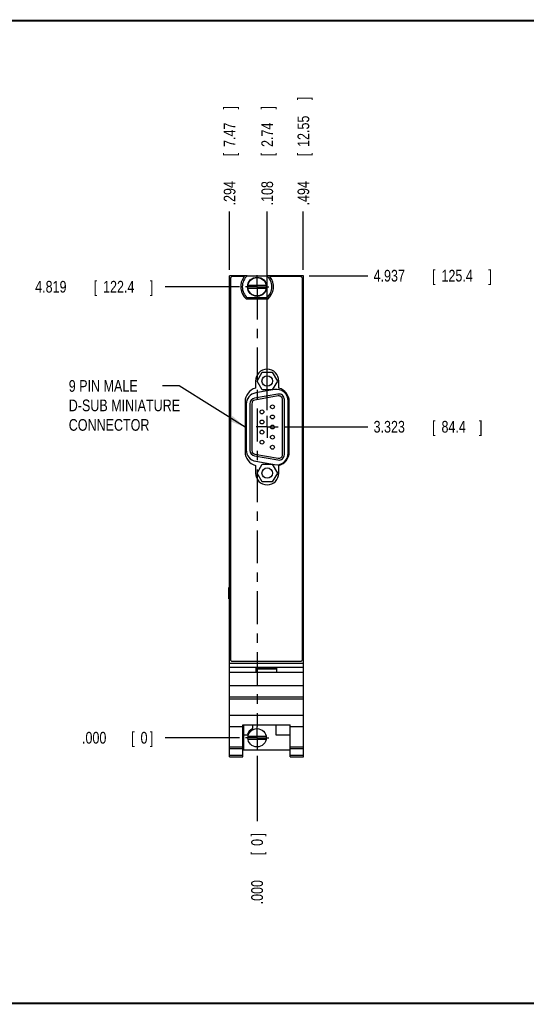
# Model space of a CAD drawing. Header units: inches. Extents: x 0.2 to 16.8, y 0.1 to 10.8.
# Tile 2 of 9: x 5.9 to 11.4, y 0.2 to 10.8. Entities that reach past the tile are written whole.
import ezdxf

# ---------------------------------------------------------------- set-up
doc = ezdxf.new("R2010")
doc.units = ezdxf.units.IN
doc.header["$LTSCALE"] = 0.935
doc.header["$MEASUREMENT"] = 0
doc.linetypes.add('CENTER', pattern=[0.6, 0.375, -0.075, 0.075, -0.075])
doc.layers.get('0').update_dxf_attribs({"linetype": 'CONTINUOUS'})
for name, color, linetype in [('DEFAULT_1', 7, 'CENTER'), ('DETAIL', 7, 'CONTINUOUS'), ('DIMENSIONS', 7, 'CONTINUOUS')]:
    doc.layers.add(name, color=color, linetype=linetype)
doc.styles.get("Standard").update_dxf_attribs({"font": 'txt', "width": 0.8})
doc.dimstyles.new('DIMSTYLE_1', dxfattribs={"dimtxt": 0.125, "dimasz": 0.18, "dimexe": 0.18, "dimexo": 0.0625, "dimgap": 0.09, "dimtad": 0, "dimtih": 1, "dimtoh": 1, "dimdec": 3, "dimzin": 4, "dimdsep": 46, "dimtxsty": 'STANDARD', "dimblk": '_FILLED', "dimblk1": '_FILLED', "dimblk2": '_FILLED', "dimcen": 0.09, "dimadec": 0, "dimazin": 0, "dimtp": 0.01, "dimtm": 0.01, "dimtfac": 1, "dimtdec": 3, "dimtofl": 0, "dimtmove": 0, "dimatfit": 3, "dimldrblk": '_FILLED', "dimfxl": 1, "dimtolj": 1, "dimtzin": 4, "dimarcsym": 0})

# ---------------------------------------------------------------- blocks, each defined once
blk = doc.blocks.new('*D0')
at = {"layer": 'DIMENSIONS', "color": 2, "linetype": 'CONTINUOUS'}
blk.add_line((8.29, 7.915), (7.496, 7.915), dxfattribs=at)
at = {"layer": 'DIMENSIONS', "color": 2, "linetype": 'CONTINUOUS', "width": 0.8}
for s, p in [('4.819', (6.108, 7.853)), ('[', (6.733, 7.853)), ('122.4', (6.833, 7.853)), (']', (7.333, 7.853))]:
    blk.add_text(s, height=0.125, dxfattribs=at).set_placement(p)
blk = doc.blocks.new('_FILLED')
at = {"color": 0, "linetype": 'BYBLOCK'}
blk.add_solid([(0, 0), (-1, 0.174), (-1, -0.174)], dxfattribs=at)
blk = doc.blocks.new('*D1')
at = {"layer": 'DIMENSIONS', "color": 2, "linetype": 'CONTINUOUS'}
blk.add_line((8.29, 3.096), (7.496, 3.096), dxfattribs=at)
at = {"layer": 'DIMENSIONS', "color": 2, "linetype": 'CONTINUOUS', "width": 0.8}
for s, p in [('.000', (6.608, 3.034)), ('[', (7.133, 3.034)), ('0', (7.233, 3.034)), (']', (7.333, 3.034))]:
    blk.add_text(s, height=0.125, dxfattribs=at).set_placement(p)
blk = doc.blocks.new('*D2')
at = {"layer": 'DIMENSIONS', "color": 2, "linetype": 'CONTINUOUS'}
blk.add_line((9.034, 8.033), (9.659, 8.033), dxfattribs=at)
at = {"layer": 'DIMENSIONS', "color": 2, "linetype": 'CONTINUOUS', "width": 0.8}
for s, p in [('[', (10.346, 7.971)), (']', (10.946, 7.971)), ('4.937', (9.721, 7.971)), ('125.4', (10.446, 7.971))]:
    blk.add_text(s, height=0.125, dxfattribs=at).set_placement(p)
blk = doc.blocks.new('*D3')
at = {"layer": 'DIMENSIONS', "color": 2, "linetype": 'CONTINUOUS'}
blk.add_line((8.183, 8.096), (8.183, 8.721), dxfattribs=at)
at = {"layer": 'DIMENSIONS', "color": 2, "linetype": 'CONTINUOUS', "width": 0.8}
for s, p in [(']', (8.246, 9.809)), ('7.47', (8.246, 9.409)), ('[', (8.246, 9.309)), ('.294', (8.246, 8.784))]:
    blk.add_text(s, height=0.125, rotation=90, dxfattribs=at).set_placement(p)
blk = doc.blocks.new('*D4')
at = {"layer": 'DIMENSIONS', "color": 2, "linetype": 'CONTINUOUS'}
blk.add_line((8.477, 2.903), (8.477, 2.204), dxfattribs=at)
at = {"layer": 'DIMENSIONS', "color": 2, "linetype": 'CONTINUOUS', "width": 0.8}
for s, p in [(']', (8.54, 2.041)), ('0', (8.54, 1.941)), ('[', (8.54, 1.841)), ('.000', (8.54, 1.316))]:
    blk.add_text(s, height=0.125, rotation=90, dxfattribs=at).set_placement(p)
blk = doc.blocks.new('*D5')
at = {"layer": 'DIMENSIONS', "color": 2, "linetype": 'CONTINUOUS'}
blk.add_line((8.585, 6.598), (8.585, 8.721), dxfattribs=at)
at = {"layer": 'DIMENSIONS', "color": 2, "linetype": 'CONTINUOUS', "width": 0.8}
for s, p in [(']', (8.648, 9.809)), ('2.74', (8.648, 9.409)), ('[', (8.648, 9.309)), ('.108', (8.648, 8.784))]:
    blk.add_text(s, height=0.125, rotation=90, dxfattribs=at).set_placement(p)
blk = doc.blocks.new('*D6')
at = {"layer": 'DIMENSIONS', "color": 2, "linetype": 'CONTINUOUS'}
blk.add_line((8.971, 8.096), (8.971, 8.721), dxfattribs=at)
at = {"layer": 'DIMENSIONS', "color": 2, "linetype": 'CONTINUOUS', "width": 0.8}
for s, p in [(']', (9.034, 9.909)), ('12.55', (9.034, 9.409)), ('[', (9.034, 9.309)), ('.494', (9.034, 8.784))]:
    blk.add_text(s, height=0.125, rotation=90, dxfattribs=at).set_placement(p)
blk = doc.blocks.new('*D7')
at = {"layer": 'DIMENSIONS', "color": 2, "linetype": 'CONTINUOUS'}
blk.add_line((8.764, 6.419), (9.659, 6.419), dxfattribs=at)
at = {"layer": 'DIMENSIONS', "color": 2, "linetype": 'CONTINUOUS', "width": 0.8}
for s, p in [('3.323', (9.721, 6.357)), ('[', (10.346, 6.357)), ('84.4', (10.446, 6.357)), (']', (10.846, 6.357))]:
    blk.add_text(s, height=0.125, dxfattribs=at).set_placement(p)

msp = doc.modelspace()

# ---------------------------------------------------------------- linework, layer by layer
at = {"color": 7, "linetype": 'CONTINUOUS'}
for p, q in [((8.1832, 2.8911), (8.1832, 8.0331)), ((8.3729, 8.0331), (8.1832, 8.0331)), ((8.1932, 8.0031), (8.1932, 3.9331)), ((8.3395, 8.0231), (8.2132, 8.0231)), ((8.3734, 8.0336), (8.5809, 8.0336)), ((8.9712, 8.0331), (8.5815, 8.0331)), ((8.9412, 8.0231), (8.6149, 8.0231)), ((8.9612, 3.9331), (8.9612, 8.0031)), ((8.9712, 2.8911), (8.9712, 8.0331)), ((8.5742, 7.9289), (8.3801, 7.9289)), ((8.3801, 7.9013), (8.5742, 7.9013)), ((8.5809, 7.7966), (8.3734, 7.7966)), ((8.5909, 7.7821), (8.3634, 7.7821)), ((8.1831, 7.3098), (8.1831, 7.3255)), ((8.1832, 7.3255), (8.1831, 7.3255)), ((8.1832, 7.3098), (8.1831, 7.3098)), ((8.4766, 6.9082), (8.5309, 7.0022)), ((8.5309, 7.0022), (8.6394, 7.0022)), ((8.6394, 7.0022), (8.6937, 6.9082)), ((8.4602, 6.9082), (8.4602, 6.8322)), ((8.5309, 6.8142), (8.4766, 6.9082)), ((8.6937, 6.9082), (8.6394, 6.8142)), ((8.7102, 6.8322), (8.7102, 6.9082)), ((8.7001, 6.7681), (8.4497, 6.7239)), ((8.7035, 6.7487), (8.4531, 6.7046)), ((8.663, 6.8173), (8.464, 6.7822)), ((8.6394, 6.8142), (8.5309, 6.8142)), ((8.3497, 6.6875), (8.3497, 6.1505)), ((8.3607, 6.6591), (8.3607, 6.1733)), ((8.4009, 6.6658), (8.4009, 6.1667)), ((8.4206, 6.6658), (8.4206, 6.1667)), ((8.7497, 6.1225), (8.7497, 6.7099)), ((8.7694, 6.1225), (8.7694, 6.7099)), ((8.8097, 6.1382), (8.8097, 6.6942)), ((8.8207, 6.1505), (8.8207, 6.6875)), ((8.4497, 6.1085), (8.7001, 6.0644)), ((8.4531, 6.1279), (8.7035, 6.0838)), ((8.4602, 6.0058), (8.4602, 5.9243)), ((8.464, 6.0502), (8.663, 6.0151)), ((8.4766, 5.9243), (8.5309, 6.0183)), ((8.5309, 6.0183), (8.6394, 6.0183)), ((8.6394, 6.0183), (8.6937, 5.9243)), ((8.7102, 5.9243), (8.7102, 6.0058)), ((8.5309, 5.8303), (8.4766, 5.9243)), ((8.6937, 5.9243), (8.6394, 5.8303)), ((8.6394, 5.8303), (8.5309, 5.8303)), ((8.1831, 5.6562), (8.1831, 5.672)), ((8.1832, 5.672), (8.1831, 5.672)), ((8.1832, 5.6562), (8.1831, 5.6562)), ((8.1831, 5.578), (8.1831, 5.5937)), ((8.1832, 5.5937), (8.1831, 5.5937)), ((8.1832, 5.578), (8.1831, 5.578)), ((8.1763, 4.701), (8.1832, 4.701)), ((8.1763, 4.581), (8.1763, 4.701)), ((8.1763, 4.581), (8.1832, 4.581)), ((8.1832, 3.8931), (8.9712, 3.8931)), ((8.2132, 3.9131), (8.9412, 3.9131)), ((8.1832, 3.8501), (8.9712, 3.8501)), ((8.9712, 3.7931), (8.1832, 3.7931)), ((8.4672, 3.8401), (8.6872, 3.8401)), ((8.4672, 3.7931), (8.4672, 3.8401)), ((8.4672, 3.8331), (8.6872, 3.8331)), ((8.6872, 3.7931), (8.6872, 3.8401)), ((8.1832, 3.704), (8.1831, 3.704)), ((8.1831, 3.6882), (8.1831, 3.704)), ((8.1832, 3.6882), (8.1831, 3.6882)), ((8.1832, 3.6531), (8.9712, 3.6531)), ((8.1832, 3.5331), (8.9712, 3.5331)), ((8.1832, 3.5136), (8.9712, 3.5136)), ((8.1832, 3.3378), (8.9712, 3.3378)), ((8.1832, 3.2181), (8.3252, 3.2181)), ((8.3252, 3.2334), (8.8292, 3.2334)), ((8.3252, 2.8911), (8.3252, 3.2334)), ((8.3312, 3.2334), (8.3312, 2.9681)), ((8.4282, 3.2334), (8.4282, 3.1935)), ((8.6782, 3.2334), (8.6782, 3.1281)), ((8.8292, 2.8911), (8.8292, 3.2334)), ((8.8292, 3.2181), (8.9712, 3.2181)), ((8.3312, 3.1281), (8.373, 3.1281)), ((8.5742, 3.1099), (8.3801, 3.1099)), ((8.3801, 3.0823), (8.5742, 3.0823)), ((8.6782, 3.1281), (8.8292, 3.1281)), ((8.1832, 3.0011), (8.3252, 3.0011)), ((8.1832, 2.9819), (8.3252, 2.9819)), ((8.3312, 2.9681), (8.8292, 2.9681)), ((8.8292, 3.0011), (8.9712, 3.0011)), ((8.8292, 2.9819), (8.9712, 2.9819)), ((8.1832, 2.909), (8.3252, 2.909)), ((8.1832, 2.8911), (8.3252, 2.8911)), ((8.8292, 2.909), (8.9712, 2.909)), ((8.8292, 2.8911), (8.9712, 2.8911))]:
    msp.add_line(p, q, dxfattribs=at)
at = {"color": 7, "linetype": 'CONTINUOUS', "const_width": 0.02}
for points in [[(16.75, 10.7586), (0.25, 10.7586)], [(0.25, 0.2586), (16.75, 0.2586)]]:
    msp.add_lwpolyline(points, dxfattribs=at)
at = {"color": 7, "linetype": 'CONTINUOUS'}
for centre, radius in [((8.4772, 7.9151), 0.1025), ((8.4772, 7.9151), 0.098), ((8.5852, 6.9082), 0.056), ((8.6411, 6.632), 0.0205), ((8.5293, 6.578), 0.0205), ((8.6411, 6.5241), 0.0205), ((8.5293, 6.4702), 0.0205), ((8.6411, 6.4162), 0.0205), ((8.5293, 6.3623), 0.0205), ((8.6411, 6.3084), 0.0205), ((8.5293, 6.2544), 0.0205), ((8.6411, 6.2005), 0.0205), ((8.5852, 5.9243), 0.056), ((8.4772, 3.0961), 0.098)]:
    msp.add_circle(centre, radius, dxfattribs=at)
for centre, radius, start, end in [((8.2132, 8.0031), 0.02, 90, 180), ((8.4772, 7.9151), 0.175, 141.89221, 229.4642), ((8.4772, 7.9151), 0.1575, 131.20295, 228.79705), ((8.4772, 7.9151), 0.1575, 311.20295, 48.79705), ((8.4772, 7.9151), 0.175, 310.5358, 38.10779), ((8.9412, 8.0031), 0.02, 0, 90), ((8.5852, 6.9082), 0.125, 0, 180), ((8.4997, 6.6875), 0.15, 105.26794, 180), ((8.4857, 6.6591), 0.125, 100, 180), ((8.6847, 6.6942), 0.125, 0, 100), ((8.7104, 6.7099), 0.0591, 0, 100), ((8.7104, 6.7099), 0.0394, 0, 100), ((8.6707, 6.6875), 0.15, 0, 74.73206), ((8.46, 6.6658), 0.0591, 100, 180), ((8.46, 6.6658), 0.0394, 100, 180), ((8.4997, 6.1505), 0.15, 180, 254.73206), ((8.4857, 6.1733), 0.125, 180, 260), ((8.46, 6.1667), 0.0591, 180, 260), ((8.46, 6.1667), 0.0394, 180, 260), ((8.6847, 6.1382), 0.125, 260, 360), ((8.7104, 6.1225), 0.0591, 260, 360), ((8.7104, 6.1225), 0.0394, 260, 360), ((8.6707, 6.1505), 0.15, 285.26794, 360), ((8.5852, 5.9243), 0.125, 180, 360), ((8.2132, 3.9331), 0.02, 180, 270), ((8.9412, 3.9331), 0.02, 270, 360), ((8.4772, 3.0961), 0.109, 116.71426, 162.92771)]:
    msp.add_arc(centre, radius, start, end, dxfattribs=at)
at = {"layer": 'DEFAULT_1', "color": 7, "linetype": 'CENTER'}
for p, q in [((8.4772, 7.9151), (8.4772, 8.0402)), ((8.4772, 7.9151), (8.3521, 7.9151)), ((8.4772, 7.9151), (8.4772, 3.2165)), ((8.4772, 7.9151), (8.6023, 7.9151)), ((8.5852, 6.4191), (8.5852, 6.5355)), ((8.5852, 6.4191), (8.4687, 6.4191)), ((8.5852, 6.4191), (8.5852, 6.3027)), ((8.5852, 6.4191), (8.7016, 6.4191)), ((8.4772, 3.0961), (8.4772, 3.2165)), ((8.4772, 3.0961), (8.3521, 3.0961)), ((8.4772, 3.0961), (8.6023, 3.0961)), ((8.4772, 3.0961), (8.4772, 2.971))]:
    msp.add_line(p, q, dxfattribs=at)
at = {"layer": 'DETAIL', "color": 2, "linetype": 'CONTINUOUS'}
for p, q in [((7.6466, 6.8558), (7.4666, 6.8558)), ((8.3497, 6.4135), (7.6466, 6.8558))]:
    msp.add_line(p, q, dxfattribs=at)
msp.add_solid([(8.1807, 6.4829), (8.3497, 6.4135), (8.214, 6.5358)], dxfattribs=at)

# ---------------------------------------------------------------- texts
at = {"layer": 'DETAIL', "color": 2, "linetype": 'CONTINUOUS', "insert": (6.4666, 6.9183), "char_height": 0.125, "width": 1.5, "attachment_point": 1}
msp.add_mtext('9 PIN MALE\\PD-SUB MINIATURE\\PCONNECTOR', dxfattribs=at)

# ---------------------------------------------------------------- dimensions: what is measured, and where the dimension line sits
at = {"layer": 'DIMENSIONS', "color": 2, "linetype": 'CONTINUOUS'}
for feature_location, offset, dtype, origin, picture, middle in [((8.9712, 8.0956), (0, 0.6255), 1, (8.4772, 8.0331), '*D6', (8.9712, 9.3961)), ((8.1832, 8.0956), (0, 0.6255), 1, (8.4772, 3.0961), '*D3', (8.1832, 9.3461)), ((8.5852, 6.598), (0, 2.1231), 1, (8.4772, 6.5355), '*D5', (8.5852, 9.3461)), ((9.0337, 8.0331), (0.625, 0), 0, (8.9712, 3.0961), '*D2', (10.3837, 8.0331)), ((8.2896, 7.9151), (-0.7939, 0), 0, (8.3521, 3.0961), '*D0', (6.7707, 7.9151)), ((8.7641, 6.4191), (0.8946, 0), 0, (8.7016, 3.0961), '*D7', (10.3337, 6.4191)), ((8.289575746, 3.0960883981), (-0.7939, 0), 0, (8.352075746, 3.0960883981), '*D1', (7.020675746, 3.0960883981)), ((8.477175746, 2.9029323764), (0, -0.6993439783), 1, (8.477175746, 3.0960883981), '*D4', (8.477175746, 1.7285883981))]:
    dim = msp.add_ordinate_dim(feature_location=feature_location, offset=offset, dtype=dtype, origin=origin, dimstyle='DIMSTYLE_1', dxfattribs=at)
    dim.commit()
    dim.dimension.update_dxf_attribs({"geometry": picture, "text_midpoint": middle})

doc.saveas('drawing.dxf')
